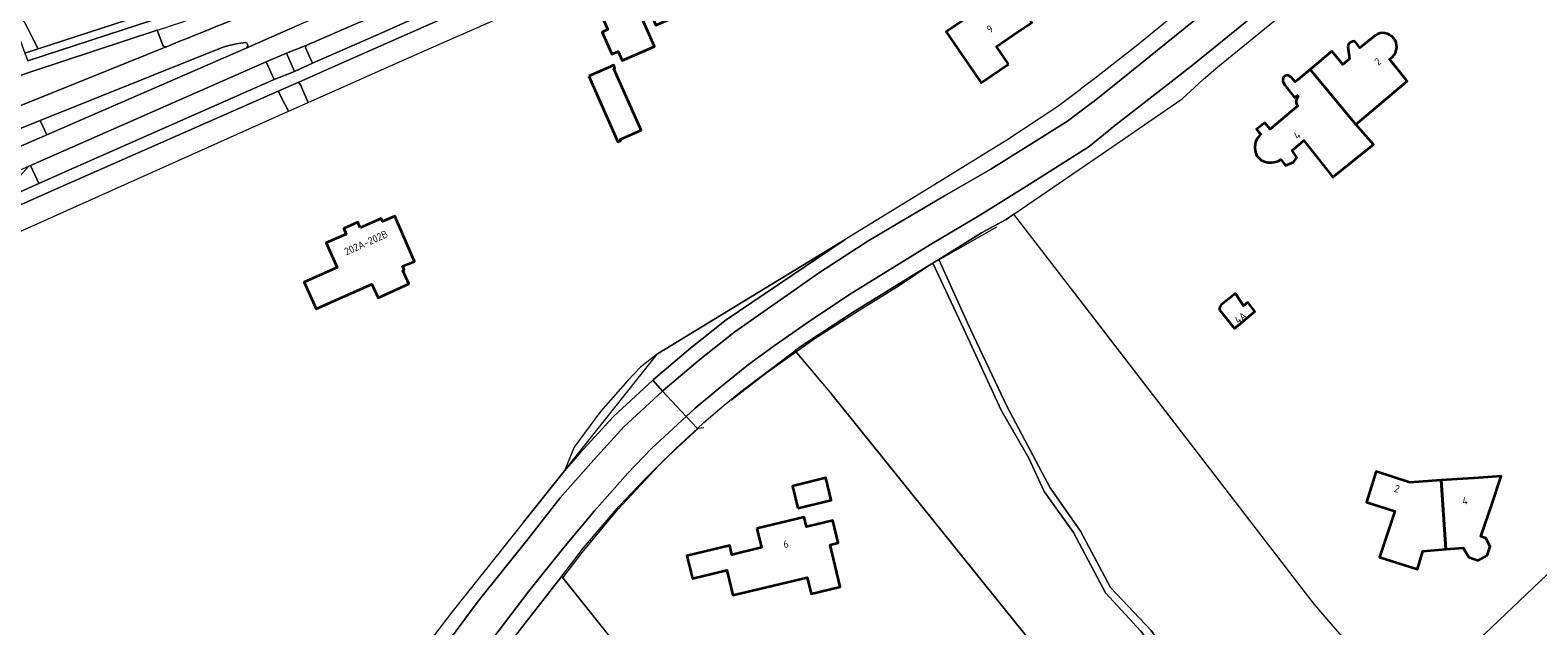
# Model space of a CAD drawing. Extents: x 152761 to 155748, y 459947 to 462743.
# Tile 26 of 256: x 153165 to 153438, y 461401 to 461509. Entities that reach past the tile are written whole.
import ezdxf
from ezdxf.enums import TextEntityAlignment as Align

# ---------------------------------------------------------------- set-up
doc = ezdxf.new("R2010")
doc.units = 0
doc.header["$LTSCALE"] = 0.75
for name, color, linetype, lineweight in [('B-RO-GR-BEPLANTING_CULTUUR_BODEMBEDEKKER-GV', 251, 'CONTINUOUS', 18), ('B-RO-GR-BOS_LOOF-GV', 251, 'CONTINUOUS', 13), ('B-RO-IE-TERREINAFSCHEIDING_KUNSTMATIG_HEKWERK-G', 251, 'IE-TERREINAFSCHEIDING-KUNSTMATIG', 18), ('B-RO-OG-BEBOUWING-GV', 6, 'CONTINUOUS', 35), ('B-RO-OG-BEBOUWING-T18', 1, 'CONTINUOUS', 18), ('B-RO-OG-TERREIN_CULTUURSCHEIDING-GV', 251, 'CONTINUOUS', 18), ('B-RO-VH-VERHARDING_ASFALT-GV', 251, 'CONTINUOUS', 18), ('B-RO-VH-VERHARDING_BETONSTRAATSTEEN-GV', 251, 'CONTINUOUS', 18), ('B-RO-VH-VERHARDING_FUNDERING_ZAND-GV', 251, 'CONTINUOUS', 18), ('B-RO-VH-VERHARDING_STRAATBAKSTEEN-GV', 251, 'CONTINUOUS', 18), ('B-RO-VH-VERHARDING_TEGEL-GV', 251, 'CONTINUOUS', 18)]:
    doc.layers.add(name, color=color, linetype=linetype, lineweight=lineweight)
doc.styles.add('NLCS-ISO-M200-T18', font='NLCS-ISO.ttf', dxfattribs={"height": 0.36})
doc.linetypes.add('IE-TERREINAFSCHEIDING-KUNSTMATIG', pattern='A,4,[82,NLCS.SHX,S=0.75,R=90,X=0,Y=0],4,-2', length=10)

msp = doc.modelspace()

# ---------------------------------------------------------------- linework, layer by layer
at = {"layer": 'B-RO-GR-BEPLANTING_CULTUUR_BODEMBEDEKKER-GV', "flags": 128}
msp.add_lwpolyline([(153261.455, 461428.989), (153264.264, 461432.205), (153270.373, 461438.843), (153277.482, 461445.429), (153277.641, 461445.577), (153284.332, 461451.254), (153290.818, 461456.385), (153293.049, 461457.937), (153312.403, 461470.995), (153278.348, 461450.229), (153275.277, 461447.806), (153272.948, 461445.402), (153268.006, 461439.744), (153263.242, 461433.313)], close=True, dxfattribs=at)
at = {"layer": 'B-RO-GR-BOS_LOOF-GV', "flags": 128}
for points in [[(153343.015, 461475.572), (153341.632, 461474.624), (153337.157, 461472.165), (153329.375, 461467.363), (153335.211, 461454.509), (153341.814, 461440.598), (153346.492, 461431.757), (153349.604, 461425.937), (153355.108, 461418.036), (153360.533, 461407.852), (153367.897, 461400.055), (153373.306, 461392.45), (153377.604, 461384.474), (153388.054, 461385.042), (153405.58, 461385.733), (153414.069, 461385.666), (153397.581, 461404.787)], [(153328.284, 461466.69), (153325.384, 461464.9), (153313.723, 461457.705), (153307.76, 461453.823), (153304.217, 461451.516), (153303.25, 461450.791), (153309.997, 461442.854), (153357.767, 461383.513), (153365.427, 461384.045), (153375.928, 461384.422), (153372.264, 461391.83), (153366.049, 461399.935), (153359.635, 461406.908), (153353.858, 461417.854), (153348.53, 461425.26), (153345.7, 461431.285), (153340.691, 461440.017), (153333.966, 461454.561)]]:
    msp.add_lwpolyline(points, close=True, dxfattribs=at)
for points in [[(153455.511, 461422.986), (153442.224, 461412.535), (153425.973, 461397.066), (153414.069, 461385.666), (153405.58, 461385.733), (153388.054, 461385.042), (153377.604, 461384.474), (153379.591, 461380.788)], [(153357.767, 461383.513), (153349.759, 461377.002), (153329.45, 461360.525), (153312.096, 461346.629), (153301.753, 461359.101), (153284.308, 461380.61), (153260.965, 461409.914), (153251.585, 461397.797), (153246.184, 461390.663), (153232.885, 461372.741), (153231.896, 461371.42), (153242.745, 461367.041), (153258.111, 461361.252), (153277.482, 461351.301), (153305.005, 461339.384), (153325.787, 461328.364), (153343.193, 461322.033), (153351.816, 461318.284)]]:
    msp.add_lwpolyline(points, dxfattribs=at)
at = {"layer": 'B-RO-IE-TERREINAFSCHEIDING_KUNSTMATIG_HEKWERK-G', "flags": 128}
for points in [[(153214.965, 461495.797), (153234.237, 461504.399), (153260.996, 461516.198)], [(153111.66, 461442.248), (153109.143, 461448.762), (153114.24, 461451.138), (153136.238, 461460.694), (153165.923, 461473.901), (153211.398, 461494.224)], [(153261.455, 461428.989), (153278.348, 461450.229), (153312.403, 461470.995)], [(153329.409, 461467.287), (153339.945, 461473.294)], [(153328.296, 461466.663), (153322.209, 461462.552), (153314.574, 461457.826), (153306.904, 461452.933), (153298.165, 461446.785), (153291.791, 461441.858)], [(153414.069, 461385.666), (153397.581, 461404.787), (153353.446, 461462.04)], [(153303.541, 461450.449), (153309.997, 461442.854)], [(153357.767, 461383.513), (153309.997, 461442.854)], [(153357.767, 461383.513), (153349.759, 461377.002), (153329.45, 461360.525), (153312.096, 461346.629), (153301.753, 461359.101), (153284.308, 461380.61), (153261.199, 461409.621), (153264.666, 461414.215), (153271.128, 461422.02), (153279.524, 461430.922), (153285.76, 461436.723), (153286.738, 461436.87)], [(153254.045, 461419.671), (153261.455, 461428.989)], [(153442.224, 461412.535), (153425.973, 461397.066), (153414.069, 461385.666)]]:
    msp.add_lwpolyline(points, dxfattribs=at)
at = {"layer": 'B-RO-OG-BEBOUWING-GV', "flags": 128}
for points in [[(153266.976, 461517.627), (153265.768, 461517.094), (153266.259, 461515.982), (153267.236, 461513.77), (153268.199, 461511.591), (153269.326, 461509.039), (153268.314, 461508.593), (153270.092, 461504.568), (153271.223, 461505.068), (153271.948, 461503.427), (153277.791, 461506.007), (153275.2, 461511.875), (153276.84, 461512.599), (153278.053, 461509.853), (153281.235, 461511.258), (153280.018, 461514.015), (153280.11, 461514.055), (153276.914, 461521.292), (153270.663, 461518.531), (153270.395, 461519.137), (153269.164, 461518.594)], [(153342.02, 461502.77), (153339.832, 461506.01), (153342.931, 461508.103), (153346.271, 461510.359), (153343.152, 461514.85), (153340.658, 461513.148), (153339.865, 461512.606), (153338.822, 461514.134), (153330.744, 461508.621), (153337.052, 461499.379), (153337.126, 461499.429)], [(153265.888, 461500.591), (153271.151, 461488.67), (153271.691, 461488.908), (153271.6, 461489.114), (153275.373, 461490.78), (153270.442, 461501.951), (153270.639, 461502.038), (153270.398, 461502.582)], [(153396.779, 461501.832), (153394.587, 461500), (153394.041, 461499.543), (153393.663, 461500), (153393.317, 461500.419), (153392.665, 461500.766), (153392.202, 461500.687), (153391.947, 461500.405), (153391.835, 461500.006), (153391.822, 461499.652), (153392.154, 461498.944), (153393.915, 461496.741), (153394.446, 461497.166), (153394.602, 461496.904), (153394.383, 461496.614), (153394.243, 461496.219), (153394.232, 461495.839), (153394.304, 461495.55), (153394.53, 461495.19), (153389.494, 461490.985), (153388.532, 461492.123), (153387.041, 461490.975), (153387.826, 461490.046), (153387.607, 461489.878), (153387.151, 461489.293), (153386.837, 461488.652), (153386.704, 461487.696), (153386.786, 461487.085), (153387.047, 461486.208), (153387.891, 461485.356), (153388.462, 461485.101), (153389.063, 461484.97), (153389.81, 461484.948), (153390.524, 461485.049), (153390.942, 461485.189), (153391.469, 461485.494), (153392.298, 461484.411), (153393.732, 461484.995), (153394.325, 461485.856), (153393.491, 461487.121), (153395.61, 461488.922), (153400.857, 461482.267), (153408.288, 461488.206), (153405.057, 461491.837), (153405.082, 461491.858), (153398.304, 461500)], [(153224.405, 461473.088), (153223.959, 461474.095), (153221.418, 461472.966), (153221.864, 461471.96), (153218.226, 461470.345), (153220.204, 461465.889), (153214.25, 461463.246), (153216.411, 461458.379), (153226.526, 461462.869), (153227.679, 461460.394), (153233.23, 461462.921), (153232.126, 461465.354), (153232.375, 461465.465), (153232.077, 461466.137), (153234.266, 461467.005), (153230.674, 461475.207), (153228.473, 461474.255), (153228.236, 461474.789)], [(153385.435, 461459.6), (153384.689, 461458.969), (153383.199, 461461.151), (153380.617, 461459.095), (153380.393, 461458.783), (153380.302, 461458.447), (153380.342, 461458.229), (153383.025, 461454.839), (153386.749, 461457.936)], [(153303.809, 461422.208), (153309.872, 461423.702), (153308.884, 461427.711), (153302.821, 461426.219)], [(153421.387, 461414.771), (153420.518, 461427.302), (153414.846, 461426.922), (153408.718, 461428.864), (153408.684, 461428.758), (153406.964, 461423.326), (153412.138, 461421.687), (153409.365, 461413.373), (153416.23, 461411.155), (153417.237, 461414.413)], [(153420.518, 461427.302), (153421.387, 461414.771), (153424.549, 461415.044), (153425.54, 461413.346), (153427.279, 461412.773), (153428.907, 461413.639), (153429.428, 461415.272), (153428.61, 461416.815), (153427.746, 461417.11), (153429.643, 461422.723), (153431.438, 461428.034), (153427.383, 461427.762)], [(153296.369, 461418.57), (153297.215, 461415.08), (153291.862, 461413.786), (153291.452, 461415.482), (153283.69, 461413.608), (153284.692, 461409.471), (153290.944, 461410.981), (153292.042, 461406.437), (153305.502, 461409.69), (153306.225, 461406.696), (153311.522, 461407.977), (153309.676, 461415.607), (153311.124, 461415.957), (153310.139, 461420.029), (153305.363, 461418.874), (153304.938, 461420.628)]]:
    msp.add_lwpolyline(points, close=True, dxfattribs=at)
at = {"layer": 'B-RO-OG-BEBOUWING-GV'}
for points in [[(153404.878, 461506.923, 0.4114156), (153403.586, 461505.959)], [(153411.697, 461504.117, 0.9212124), (153408.547, 461507.999)]]:
    msp.add_lwpolyline(points, format="xyb", dxfattribs=at)
at = {"layer": 'B-RO-OG-BEBOUWING-GV', "flags": 128}
for points in [[(153408.547, 461507.999), (153405.778, 461505.751), (153404.878, 461506.923)], [(153400.705, 461505.115), (153396.779, 461501.832), (153398.304, 461500), (153405.082, 461491.858), (153414.367, 461499.715), (153414.136, 461500), (153411.153, 461503.675), (153411.697, 461504.117)], [(153403.586, 461505.959), (153403.922, 461503.763), (153402.694, 461502.737), (153400.705, 461505.115)]]:
    msp.add_lwpolyline(points, dxfattribs=at)
at = {"layer": 'B-RO-OG-TERREIN_CULTUURSCHEIDING-GV', "flags": 128}
for points in [[(153216.644, 461501.022), (153213.297, 461499.535), (153213.608, 461498.882), (153213.866, 461498.277), (153214.965, 461495.797), (153234.237, 461504.399), (153260.996, 461516.198), (153260.118, 461518.172), (153259.355, 461519.888), (153246.753, 461514.314), (153229.808, 461506.825), (153221.032, 461502.971)], [(153170.604, 461483.099), (153208.781, 461499.976), (153207.373, 461503.18), (153169.132, 461486.39), (153164.618, 461484.408), (153166.119, 461481.116)]]:
    msp.add_lwpolyline(points, close=True, dxfattribs=at)
for points in [[(153163.481, 461510.381), (153164.083, 461509.249), (153164.965, 461507.557), (153165.963, 461505.547), (153186.672, 461512.294)], [(153188.598, 461506.205), (153187.587, 461508.946), (153164.86, 461501.423), (153162.719, 461500.734)], [(153214.756, 461506.213), (153211.037, 461504.765)], [(153126.163, 461483.309), (153128.553, 461481.6), (153153.894, 461491.696), (153164.796, 461496.088), (153189.233, 461505.933)], [(153211.037, 461504.765), (153212.47, 461501.476), (153215.757, 461502.941), (153214.53, 461505.596)], [(153074.276, 461399.388), (153074.539, 461398.926), (153075.652, 461399.442), (153075.31, 461400.14), (153075.138, 461401.386), (153094.11, 461424.526), (153098.197, 461429.552), (153103.602, 461435.701), (153104.412, 461436.824), (153107.981, 461439.763), (153111.66, 461442.248), (153109.143, 461448.762), (153114.24, 461451.138), (153136.238, 461460.694), (153165.923, 461473.901), (153211.398, 461494.224), (153210.16, 461496.649), (153209.863, 461497.213), (153209.532, 461497.907), (153171.493, 461481.109), (153159.019, 461475.6), (153142.255, 461468.173)]]:
    msp.add_lwpolyline(points, dxfattribs=at)
at = {"layer": 'B-RO-OG-TERREIN_CULTUURSCHEIDING-GV'}
for points in [[(153189.233, 461505.933, -0.4065767), (153188.598, 461506.205)], [(153214.53, 461505.596, -0.3827871), (153214.756, 461506.213)]]:
    msp.add_lwpolyline(points, format="xyb", dxfattribs=at)
at = {"layer": 'B-RO-VH-VERHARDING_ASFALT-GV', "flags": 128}
msp.add_lwpolyline([(153145.109, 461543.637), (153161.065, 461510.653), (153161.068, 461510.647), (153161.089, 461510.604), (153162.501, 461507.767), (153163.582, 461504.771), (153165.963, 461505.547), (153164.965, 461507.557), (153164.083, 461509.249), (153163.481, 461510.381), (153162.932, 461511.414), (153144.765, 461549.737), (153141.627, 461556.357), (153139.453, 461555.35), (153139.445, 461555.346), (153139.492, 461555.248)], close=True, dxfattribs=at)
for points in [[(153412.349, 461544.553), (153365.183, 461506.057), (153357.455, 461500), (153355.117, 461498.234), (153355.148, 461498.193), (153354.846, 461497.971), (153351.006, 461495.104), (153341.71, 461488.994), (153328.503, 461480.812), (153312.403, 461470.995), (153293.049, 461457.937), (153290.818, 461456.385), (153284.332, 461451.254), (153277.641, 461445.577), (153277.482, 461445.429), (153279.286, 461443.477), (153279.405, 461443.587), (153286.017, 461449.197), (153292.403, 461454.249), (153307.738, 461464.959), (153316.69, 461470.788), (153330.406, 461478.896), (153338.802, 461483.72), (153352.721, 461492.458), (153356.737, 461495.435), (153357.587, 461496.065), (153362.458, 461500), (153387.283, 461520.053)], [(153301.922, 461541.078), (153300.768, 461540.554), (153285.474, 461533.814), (153282.326, 461532.406), (153262.64, 461523.735), (153258.46, 461521.888), (153245.709, 461516.248), (153242.614, 461514.876), (153236.764, 461512.188), (153227.811, 461508.242), (153215.757, 461502.941), (153212.47, 461501.476), (153208.781, 461499.976), (153170.604, 461483.099), (153166.119, 461481.116), (153158.269, 461477.636), (153141.127, 461470.052)], [(153142.255, 461468.173), (153159.019, 461475.6), (153171.493, 461481.109), (153209.532, 461497.907), (153213.297, 461499.535), (153216.644, 461501.022), (153221.032, 461502.971), (153229.808, 461506.825), (153246.753, 461514.314), (153259.355, 461519.888), (153263.602, 461521.732), (153268.558, 461523.947), (153269.803, 461524.502), (153286.284, 461531.773), (153301.789, 461538.614), (153302.797, 461539.061)], [(153387.283, 461520.053), (153362.458, 461500), (153357.587, 461496.065), (153356.737, 461495.435), (153352.721, 461492.458), (153338.802, 461483.72), (153330.406, 461478.896), (153316.69, 461470.788), (153307.738, 461464.959), (153292.403, 461454.249), (153286.017, 461449.197), (153279.405, 461443.587), (153279.286, 461443.477), (153283.555, 461438.872), (153285.201, 461440.388), (153289.472, 461443.968), (153294.886, 461448.272), (153299.501, 461451.66), (153305.517, 461455.844), (153313.17, 461460.986), (153327.862, 461470.05), (153336.931, 461475.471), (153345.811, 461480.975), (153356.65, 461487.86), (153360.215, 461490.771), (153361.004, 461491.416), (153372.069, 461500), (153375.72, 461502.832), (153401.896, 461524.117)], [(153401.896, 461524.117), (153375.72, 461502.832), (153372.069, 461500), (153361.004, 461491.416), (153360.215, 461490.771), (153356.65, 461487.86), (153345.811, 461480.975), (153336.931, 461475.471), (153327.862, 461470.05), (153313.17, 461460.986), (153305.517, 461455.844), (153299.501, 461451.66), (153294.886, 461448.272), (153289.472, 461443.968), (153285.201, 461440.388), (153283.555, 461438.872), (153283.562, 461438.864), (153285.587, 461436.678), (153286.75, 461437.751), (153290.445, 461440.926), (153293.441, 461443.431), (153303.25, 461450.791), (153304.217, 461451.516), (153307.76, 461453.823), (153313.723, 461457.705), (153325.384, 461464.9), (153328.284, 461466.69), (153328.66, 461466.922), (153329.375, 461467.363), (153337.157, 461472.165), (153341.632, 461474.624), (153343.015, 461475.572), (153361.903, 461488.514), (153373.546, 461496.492), (153377.382, 461500), (153379.628, 461502.013), (153384.228, 461505.76), (153406.704, 461524.033)], [(153136.439, 461472.116), (153164.292, 461484.268), (153164.618, 461484.408), (153169.132, 461486.39), (153207.373, 461503.18), (153211.037, 461504.765), (153214.756, 461506.213), (153229.625, 461512.683), (153228.045, 461516.315), (153225.428, 461515.177), (153212.483, 461509.542), (153203.702, 461505.701), (153167.532, 461489.968), (153138.425, 461477.307)], [(153186.672, 461512.294), (153165.963, 461505.547), (153163.582, 461504.771), (153163.638, 461504.616), (153164.101, 461503.388), (153186.883, 461510.831)], [(153162.719, 461500.734), (153164.86, 461501.423), (153187.587, 461508.946)], [(153186.883, 461510.831), (153164.101, 461503.388)], [(153203.702, 461505.701), (153212.483, 461509.542)], [(153189.251, 461505.94), (153189.233, 461505.933), (153164.796, 461496.088), (153153.894, 461491.696), (153128.553, 461481.6), (153114.839, 461476.075), (153106.574, 461472.832)], [(153132.706, 461479.064), (153166.368, 461492.571), (153197.254, 461504.965)], [(153197.254, 461504.965), (153166.368, 461492.571), (153166.371, 461492.565), (153167.528, 461489.978), (153167.532, 461489.968), (153203.702, 461505.701)], [(153138.425, 461477.307), (153167.532, 461489.968), (153167.528, 461489.978), (153166.371, 461492.565), (153166.368, 461492.571), (153132.706, 461479.064)], [(153232.61, 461387.563), (153245.783, 461405.375), (153254.914, 461416.699), (153260.703, 461424.09), (153266.243, 461430.43), (153272.257, 461436.965), (153279.286, 461443.477), (153277.482, 461445.429), (153270.373, 461438.843), (153264.264, 461432.205), (153261.455, 461428.989), (153254.045, 461419.671), (153241.062, 461403.346), (153211.542, 461364.723)], [(153242.742, 461391.068), (153255.013, 461407.206), (153261.382, 461415.132), (153266.905, 461421.741), (153272.939, 461428.562), (153277.254, 461433.067), (153283.555, 461438.872), (153279.286, 461443.477), (153272.257, 461436.965), (153266.243, 461430.43), (153260.703, 461424.09), (153254.914, 461416.699), (153245.783, 461405.375), (153232.61, 461387.563)], [(153251.585, 461397.797), (153260.965, 461409.914), (153264.927, 461415.032), (153271.326, 461422.524), (153276.068, 461427.516), (153281.657, 461433.05), (153285.587, 461436.678), (153283.562, 461438.864), (153283.555, 461438.872), (153277.254, 461433.067), (153272.939, 461428.562), (153266.905, 461421.741), (153261.382, 461415.132), (153255.013, 461407.206), (153242.742, 461391.068)]]:
    msp.add_lwpolyline(points, dxfattribs=at)
at = {"layer": 'B-RO-VH-VERHARDING_ASFALT-GV'}
for points in [[(153187.587, 461508.946, 0.0036096), (153209.532, 461516.249)], [(153209.888, 461514.24, 0.0009516), (153189.251, 461505.94)], [(153203.576, 461506.721, 0.0730649), (153197.254, 461504.965)], [(153197.254, 461504.965, -0.0730649), (153203.576, 461506.721)], [(153203.982, 461506.382, 0.2536916), (153203.576, 461506.721)], [(153203.576, 461506.721, -0.2536916), (153203.982, 461506.382)], [(153203.702, 461505.701, 0.3344175), (153203.982, 461506.382)], [(153203.982, 461506.382, -0.3344175), (153203.702, 461505.701)]]:
    msp.add_lwpolyline(points, format="xyb", dxfattribs=at)
at = {"layer": 'B-RO-VH-VERHARDING_BETONSTRAATSTEEN-GV', "flags": 128}
msp.add_lwpolyline([(153207.373, 461503.18), (153208.781, 461499.976), (153212.47, 461501.476), (153211.037, 461504.765)], close=True, dxfattribs=at)
at = {"layer": 'B-RO-VH-VERHARDING_FUNDERING_ZAND-GV', "flags": 128}
msp.add_lwpolyline([(153379.591, 461380.788), (153377.604, 461384.474), (153373.306, 461392.45), (153367.897, 461400.055), (153360.533, 461407.852), (153355.108, 461418.036), (153349.604, 461425.937), (153346.492, 461431.757), (153341.814, 461440.598), (153335.211, 461454.509), (153329.375, 461467.363), (153328.66, 461466.922), (153328.284, 461466.69), (153333.966, 461454.561), (153340.691, 461440.017), (153345.7, 461431.285), (153348.53, 461425.26), (153353.858, 461417.854), (153359.635, 461406.908), (153366.049, 461399.935), (153372.264, 461391.83), (153375.928, 461384.422), (153378.148, 461379.934)], dxfattribs=at)
at = {"layer": 'B-RO-VH-VERHARDING_STRAATBAKSTEEN-GV', "flags": 128}
msp.add_lwpolyline([(153214.965, 461495.797), (153213.866, 461498.277), (153213.608, 461498.882), (153213.297, 461499.535), (153209.532, 461497.907), (153209.863, 461497.213), (153210.16, 461496.649), (153211.398, 461494.224)], close=True, dxfattribs=at)
at = {"layer": 'B-RO-VH-VERHARDING_TEGEL-GV', "flags": 128}
for points in [[(153235.24, 461515.121), (153235.032, 461515.036), (153229.625, 461512.683), (153214.756, 461506.213)], [(153215.757, 461502.941), (153227.811, 461508.242), (153236.764, 461512.188), (153235.704, 461514.851)], [(153187.587, 461508.946), (153188.598, 461506.205)], [(153189.233, 461505.933), (153189.251, 461505.94)], [(153214.53, 461505.596), (153215.757, 461502.941)]]:
    msp.add_lwpolyline(points, dxfattribs=at)
at = {"layer": 'B-RO-VH-VERHARDING_TEGEL-GV'}
for points in [[(153189.251, 461505.94, -0.0009516), (153209.888, 461514.24)], [(153188.598, 461506.205, 0.4065767), (153189.233, 461505.933)], [(153214.756, 461506.213, 0.3827871), (153214.53, 461505.596)]]:
    msp.add_lwpolyline(points, format="xyb", dxfattribs=at)
at = {"layer": 'B-RO-VH-VERHARDING_TEGEL-GV', "flags": 128}
msp.add_lwpolyline([(153158.269, 461477.636), (153166.119, 461481.116), (153164.618, 461484.408), (153164.292, 461484.268)], close=True, dxfattribs=at)

# ---------------------------------------------------------------- texts
at = {"layer": 'B-RO-OG-BEBOUWING-T18', "style": 'NLCS-ISO-M200-T18'}
for s, rotation, p in [('9', 34.3, (153338.645, 461509.171)), ('2', 39.1, (153409.032, 461503.241)), ('4', 39.8, (153394.403, 461489.873)), ('202A-202B', 24, (153225.47, 461470.389)), ('4A', 38.5, (153384.13, 461456.779)), ('2', 342.4, (153412.512, 461425.764)), ('4', 3.8, (153424.871, 461423.585)), ('6', 13.5, (153301.657, 461415.726))]:
    msp.add_text(s, height=1.35, rotation=rotation, dxfattribs=at).set_placement(p, align=Align.MIDDLE)

doc.saveas('drawing.dxf')
